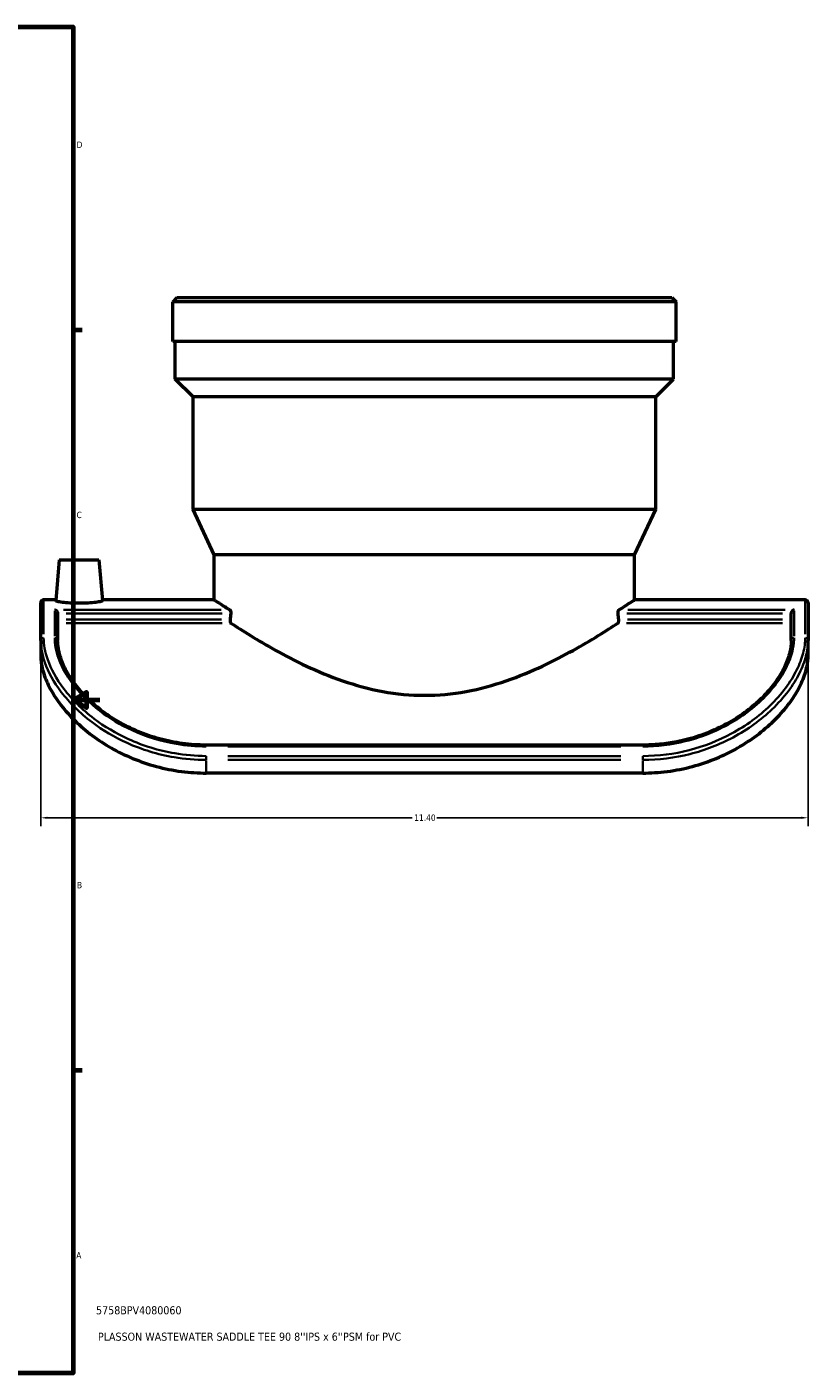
# Model space of a CAD drawing. Header units: inches. Extents: x -6.9 to 51.4, y -5.9 to 37.9.
# Tile 9 of 10: x 32.8 to 44.4, y 1 to 21. Entities that reach past the tile are written whole.
import ezdxf

# ---------------------------------------------------------------- set-up
doc = ezdxf.new("R2010")
doc.units = ezdxf.units.IN
doc.header["$MEASUREMENT"] = 0
for name, color, linetype, lineweight in [('Border (ANSI)', 7, 'Continuous', 70), ('Dimension (ANSI)', 7, 'Continuous', 25), ('Title (ANSI)', 7, 'Continuous', 50), ('Visible (ANSI)', 7, 'Continuous', 50), ('Visible Narrow (ANSI)', 7, 'Continuous', 35)]:
    doc.layers.add(name, color=color, linetype=linetype, lineweight=lineweight)
doc.styles.add('Note Text (ANSI)', font='tahoma.ttf')
doc.styles.add('Text Style29', font='tahoma.ttf')
doc.dimstyles.new('Default (ANSI)', dxfattribs={"dimtxt": 0.094488, "dimasz": 0.098425, "dimexe": 0.125, "dimexo": 0.0625, "dimgap": 0.031496, "dimtad": 0, "dimtih": 1, "dimtoh": 1, "dimrnd": 1e-08, "dimzin": 4, "dimdsep": 46, "dimtxsty": 'Note Text (ANSI)', "dimcen": 0.09, "dimdle": 0.393701, "dimclrd": 256, "dimclre": 256, "dimclrt": 5, "dimadec": 0, "dimazin": 1, "dimtfac": 1, "dimtofl": 0, "dimtmove": 0, "dimatfit": 3, "dimfxl": 1, "dimtolj": 1, "dimtzin": 4, "dimlwd": -1, "dimlwe": -1, "dimarcsym": 0})

# ---------------------------------------------------------------- blocks, each defined once
blk = doc.blocks.new('Borders Default Border')
at = {"layer": 'Border (ANSI)'}
for p, q in [((33.5, 16.5), (33.634, 16.5)), ((33.5, 5.5), (33.634, 5.5))]:
    blk.add_line(p, q, dxfattribs=at)
at = {"layer": 'Border (ANSI)', "flags": 128}
for points in [[(0.5, 1), (0.5, 21), (33.5, 21), (33.5, 1), (0.5, 1)], [(33.9, 11), (33.5, 11), (33.7, 11.115), (33.7, 10.885), (33.5, 11)]]:
    blk.add_lwpolyline(points, dxfattribs=at)
at = {"layer": 'Border (ANSI)', "color": 5, "true_color": 0x0000ff, "char_height": 0.0945, "attachment_point": 7, "style": 'Note Text (ANSI)'}
for s, insert in [('D', (33.553, 19.203)), ('C', (33.552, 13.701)), ('B', (33.558, 8.203)), ('A', (33.547, 2.703))]:
    blk.add_mtext(s, dxfattribs=dict(at, insert=insert))
blk = doc.blocks.new('Title Blocks ANSI - Large')
at = {"layer": 'Title (ANSI)', "color": 5, "true_color": 0x0000ff, "style": 'Text Style29'}
for tag, p in [('PART_NUMBER_001', (0.341, 0.873)), ('DESCRIPTION_001', (0.369, 0.481))]:
    blk.add_attdef(tag, p, '', height=0.12, dxfattribs=at)
blk = doc.blocks.new('*D11')
at = {"layer": 'Defpoints', "color": 0, "transparency": 16777216}
for p in [(33.02, 11.885), (44.42, 11.885), (44.42, 9.25)]:
    blk.add_point(p, dxfattribs=at)
at = {"layer": 'Dimension (ANSI)', "transparency": 16777216}
for p, q in [((33.02, 11.823), (33.02, 9.125)), ((44.42, 11.823), (44.42, 9.125)), ((33.118, 9.25), (38.537, 9.25)), ((44.322, 9.25), (38.903, 9.25))]:
    blk.add_line(p, q, dxfattribs=at)
for points in [[(33.118, 9.266), (33.118, 9.234), (33.02, 9.25)], [(44.322, 9.266), (44.322, 9.234), (44.42, 9.25)]]:
    blk.add_solid(points, dxfattribs=at)
at = {"layer": 'Dimension (ANSI)', "color": 5, "transparency": 16777216, "insert": (38.568, 9.299), "char_height": 0.0945, "attachment_point": 1, "style": 'Note Text (ANSI)'}
blk.add_mtext('\\A1;11.40', dxfattribs=at)

msp = doc.modelspace()

# ---------------------------------------------------------------- linework, layer by layer
at = {"layer": 'Visible (ANSI)'}
for p, q in [((35.043, 16.978), (34.98, 16.915)), ((34.98, 16.328), (34.98, 16.915)), ((42.46, 16.915), (34.98, 16.915)), ((35.043, 16.978), (42.397, 16.978)), ((42.397, 16.978), (42.46, 16.915)), ((42.46, 16.328), (42.46, 16.915)), ((42.46, 16.328), (34.98, 16.328)), ((35.017, 15.768), (35.017, 16.328)), ((42.423, 15.768), (42.423, 16.328)), ((42.423, 15.768), (35.017, 15.768)), ((35.284, 15.502), (35.017, 15.768)), ((42.156, 15.502), (42.423, 15.768)), ((42.156, 15.502), (35.284, 15.502)), ((35.284, 13.828), (35.284, 15.502)), ((42.156, 13.828), (42.156, 15.502)), ((42.156, 13.828), (35.284, 13.828)), ((35.597, 13.156), (35.284, 13.828)), ((41.843, 13.156), (42.156, 13.828)), ((33.295, 13.081), (33.242, 12.476)), ((33.295, 13.081), (33.885, 13.081)), ((33.885, 13.081), (33.938, 12.476)), ((41.843, 13.156), (35.597, 13.156)), ((35.597, 12.488), (35.597, 13.156)), ((41.843, 12.488), (41.843, 13.156)), ((33.02, 11.885), (33.02, 12.445)), ((33.243, 12.488), (33.063, 12.488)), ((35.597, 12.488), (33.937, 12.488)), ((44.377, 12.488), (41.843, 12.488)), ((44.42, 12.445), (44.42, 11.885)), ((33.271, 12.285), (33.271, 11.885)), ((44.169, 11.885), (44.169, 12.285)), ((33.02, 11.885), (33.02, 11.653)), ((44.42, 11.653), (44.42, 11.885)), ((41.963, 10.33), (35.477, 10.33)), ((41.963, 9.915), (35.477, 9.915))]:
    msp.add_line(p, q, dxfattribs=at)
for centre, start, end in [((33.063, 12.445), 90, 180), ((44.377, 12.445), 0, 90)]:
    msp.add_arc(centre, 0.0431, start, end, dxfattribs=at)
for start_param, end_param in [(1.171346, 1.179775), (5.10341, 5.111839)]:
    msp.add_ellipse((38.72, 7.753), major_axis=(0, 11.654), ratio=0.267949, start_param=start_param, end_param=end_param, dxfattribs=at)
for points, knots in [([(33.938, 12.476), (33.939, 12.472), (33.93, 12.468), (33.895, 12.46), (33.868, 12.455), (33.806, 12.447), (33.767, 12.443), (33.681, 12.438), (33.634, 12.437), (33.59, 12.437), (33.546, 12.437), (33.499, 12.438), (33.412, 12.443), (33.373, 12.447), (33.311, 12.455), (33.285, 12.46), (33.25, 12.468), (33.241, 12.472), (33.242, 12.476)], [4.004936, 4.004936, 4.004936, 4.004936, 4.341206, 4.341206, 4.677476, 4.677476, 5.013567, 5.013567, 5.349658, 5.349658, 5.349658, 5.686515, 5.686515, 6.023372, 6.023372, 6.358877, 6.358877, 6.694381, 6.694381, 6.694381, 6.694381]), ([(35.597, 12.488), (35.597, 12.488), (35.617, 12.475), (35.697, 12.423), (35.755, 12.385), (35.83, 12.338)], [12.433997, 12.433997, 12.433997, 12.433997, 13.980129, 13.980129, 15.446464, 15.446464, 15.446464, 15.446464]), ([(41.61, 12.338), (41.685, 12.385), (41.742, 12.423), (41.823, 12.475), (41.843, 12.488), (41.843, 12.488)], [34.289524, 34.289524, 34.289524, 34.289524, 35.755859, 35.755859, 37.301991, 37.301991, 37.301991, 37.301991]), ([(33.227, 12.338), (33.228, 12.338), (33.228, 12.338), (33.232, 12.337), (33.237, 12.335), (33.245, 12.33), (33.249, 12.327), (33.257, 12.319), (33.261, 12.315), (33.266, 12.306), (33.268, 12.302), (33.27, 12.293), (33.271, 12.289), (33.271, 12.285), (33.271, 12.285), (33.271, 12.285)], [-0.0006626, -0.0006626, -0.0006626, -0.0006626, 0, 0, 0.0487223, 0.0487223, 0.0951494, 0.0951494, 0.1426007, 0.1426007, 0.1781474, 0.1781474, 0.2091548, 0.2091548, 0.2095041, 0.2095041, 0.2095041, 0.2095041]), ([(35.83, 12.338), (35.831, 12.337), (35.832, 12.337), (35.835, 12.334), (35.837, 12.33), (35.84, 12.322), (35.841, 12.318), (35.843, 12.307), (35.844, 12.302), (35.844, 12.296), (35.844, 12.293), (35.843, 12.289), (35.843, 12.285)], [-0.1427933, -0.1427933, -0.1427933, -0.1427933, -0.1268382, -0.1268382, -0.0820999, -0.0820999, -0.0410499, -0.0410499, 0, 0, 0, 0.0278081, 0.0278081, 0.0278081, 0.0278081]), ([(41.597, 12.285), (41.596, 12.289), (41.596, 12.293), (41.596, 12.296), (41.596, 12.302), (41.597, 12.307), (41.599, 12.318), (41.6, 12.322), (41.603, 12.33), (41.605, 12.334), (41.608, 12.337), (41.609, 12.337), (41.61, 12.338)], [-0.0278081, -0.0278081, -0.0278081, -0.0278081, 0, 0, 0, 0.0410499, 0.0410499, 0.0820999, 0.0820999, 0.1268382, 0.1268382, 0.1427933, 0.1427933, 0.1427933, 0.1427933]), ([(44.212, 12.338), (44.212, 12.338), (44.212, 12.338), (44.208, 12.337), (44.203, 12.335), (44.195, 12.33), (44.191, 12.327), (44.183, 12.319), (44.179, 12.315), (44.174, 12.306), (44.172, 12.302), (44.17, 12.293), (44.169, 12.289), (44.169, 12.285), (44.169, 12.285), (44.169, 12.285)], [-0.4927487, -0.4927487, -0.4927487, -0.4927487, -0.4919379, -0.4919379, -0.4323257, -0.4323257, -0.3755218, -0.3755218, -0.3174647, -0.3174647, -0.273973, -0.273973, -0.2360351, -0.2360351, -0.2356078, -0.2356078, -0.2356078, -0.2356078]), ([(35.833, 12.194), (35.833, 12.191), (35.832, 12.187), (35.832, 12.178), (35.833, 12.172), (35.835, 12.161), (35.836, 12.157), (35.839, 12.149), (35.841, 12.146), (35.844, 12.143), (35.845, 12.142), (35.845, 12.142)], [0.3164351, 0.3164351, 0.3164351, 0.3164351, 0.3442359, 0.3442359, 0.386159, 0.386159, 0.428082, 0.428082, 0.4720934, 0.4720934, 0.4850978, 0.4850978, 0.4850978, 0.4850978]), ([(35.845, 12.142), (35.926, 12.089), (36.025, 12.026), (36.251, 11.887), (36.378, 11.812), (36.648, 11.662), (36.8, 11.582), (37.134, 11.426), (37.315, 11.35), (37.695, 11.22), (37.896, 11.164), (38.305, 11.089), (38.514, 11.07), (38.926, 11.07), (39.135, 11.089), (39.544, 11.164), (39.745, 11.22), (40.125, 11.35), (40.306, 11.426), (40.639, 11.582), (40.792, 11.662), (41.062, 11.812), (41.189, 11.887), (41.415, 12.026), (41.514, 12.089), (41.594, 12.142)], [15.603309, 15.603309, 15.603309, 15.603309, 17.14051, 17.14051, 18.691457, 18.691457, 20.262427, 20.262427, 21.833397, 21.833397, 23.404367, 23.404367, 24.975337, 24.975337, 26.546307, 26.546307, 28.117276, 28.117276, 29.688246, 29.688246, 31.259216, 31.259216, 32.810163, 32.810163, 34.347364, 34.347364, 34.347364, 34.347364]), ([(41.594, 12.142), (41.595, 12.142), (41.596, 12.143), (41.599, 12.146), (41.601, 12.149), (41.604, 12.157), (41.605, 12.162), (41.607, 12.172), (41.608, 12.178), (41.608, 12.187), (41.607, 12.191), (41.607, 12.194)], [0.2034137, 0.2034137, 0.2034137, 0.2034137, 0.217296, 0.217296, 0.2622194, 0.2622194, 0.3032277, 0.3032277, 0.3442359, 0.3442359, 0.3720367, 0.3720367, 0.3720367, 0.3720367]), ([(35.477, 10.33), (35.418, 10.33), (35.36, 10.332), (35.243, 10.339), (35.184, 10.345), (35.069, 10.361), (35.011, 10.371), (34.897, 10.394), (34.841, 10.407), (34.73, 10.437), (34.675, 10.454), (34.568, 10.491), (34.515, 10.512), (34.412, 10.555), (34.362, 10.578), (34.264, 10.627), (34.217, 10.652), (34.125, 10.706), (34.08, 10.733), (33.995, 10.791), (33.954, 10.82), (33.876, 10.881), (33.838, 10.911), (33.767, 10.974), (33.733, 11.006), (33.669, 11.07), (33.638, 11.102), (33.581, 11.168), (33.555, 11.2), (33.505, 11.266), (33.482, 11.299), (33.439, 11.365), (33.419, 11.397), (33.384, 11.463), (33.368, 11.496), (33.339, 11.56), (33.327, 11.593), (33.301, 11.672), (33.289, 11.717), (33.274, 11.804), (33.271, 11.846), (33.271, 11.885)], [0, 0, 0, 0, 0.454467, 0.454467, 0.908837, 0.908837, 1.362864, 1.362864, 1.816221, 1.816221, 2.268426, 2.268426, 2.718801, 2.718801, 3.166526, 3.166526, 3.610839, 3.610839, 4.051169, 4.051169, 4.48724, 4.48724, 4.919164, 4.919164, 5.347524, 5.347524, 5.773458, 5.773458, 6.198607, 6.198607, 6.625052, 6.625052, 7.055278, 7.055278, 7.492225, 7.492225, 7.939373, 7.939373, 8.610945, 8.610945, 9.282517, 9.282517, 9.282517, 9.282517]), ([(44.169, 11.885), (44.169, 11.858), (44.168, 11.83), (44.161, 11.771), (44.155, 11.741), (44.141, 11.679), (44.131, 11.647), (44.109, 11.581), (44.095, 11.548), (44.065, 11.481), (44.048, 11.448), (44.011, 11.381), (43.99, 11.348), (43.946, 11.281), (43.922, 11.248), (43.871, 11.182), (43.843, 11.149), (43.785, 11.084), (43.754, 11.052), (43.689, 10.988), (43.654, 10.957), (43.582, 10.895), (43.545, 10.865), (43.466, 10.806), (43.424, 10.777), (43.339, 10.72), (43.294, 10.693), (43.203, 10.641), (43.155, 10.616), (43.057, 10.568), (43.007, 10.546), (42.904, 10.504), (42.851, 10.484), (42.744, 10.448), (42.689, 10.431), (42.58, 10.402), (42.525, 10.39), (42.387, 10.363), (42.303, 10.35), (42.133, 10.334), (42.048, 10.33), (41.963, 10.33)], [0, 0, 0, 0, 0.464122, 0.464122, 0.928244, 0.928244, 1.392366, 1.392366, 1.851901, 1.851901, 2.297315, 2.297315, 2.732966, 2.732966, 3.162314, 3.162314, 3.588296, 3.588296, 4.013409, 4.013409, 4.439687, 4.439687, 4.868639, 4.868639, 5.30123, 5.30123, 5.737966, 5.737966, 6.178921, 6.178921, 6.623785, 6.623785, 7.07193, 7.07193, 7.522578, 7.522578, 7.962544, 7.962544, 8.622493, 8.622493, 9.282442, 9.282442, 9.282442, 9.282442]), ([(33.02, 11.653), (33.02, 11.629), (33.021, 11.604), (33.031, 11.513), (33.047, 11.442), (33.098, 11.293), (33.134, 11.215), (33.217, 11.068), (33.266, 10.994), (33.383, 10.842), (33.452, 10.765), (33.606, 10.615), (33.692, 10.542), (33.874, 10.406), (33.97, 10.343), (34.166, 10.232), (34.272, 10.179), (34.497, 10.086), (34.616, 10.045), (34.86, 9.98), (34.985, 9.955), (35.234, 9.922), (35.358, 9.915), (35.477, 9.915)], [17.262041, 17.262041, 17.262041, 17.262041, 17.658414, 17.658414, 18.667381, 18.667381, 19.676349, 19.676349, 20.588715, 20.588715, 21.501081, 21.501081, 22.413447, 22.413447, 23.325813, 23.325813, 24.231681, 24.231681, 25.137549, 25.137549, 26.043417, 26.043417, 26.949285, 26.949285, 26.949285, 26.949285]), ([(41.963, 9.915), (42.082, 9.915), (42.206, 9.922), (42.454, 9.955), (42.58, 9.98), (42.824, 10.045), (42.943, 10.086), (43.168, 10.179), (43.274, 10.232), (43.469, 10.343), (43.566, 10.406), (43.748, 10.542), (43.834, 10.615), (43.988, 10.765), (44.057, 10.842), (44.174, 10.994), (44.223, 11.068), (44.306, 11.215), (44.342, 11.293), (44.393, 11.442), (44.409, 11.513), (44.419, 11.604), (44.42, 11.629), (44.42, 11.653)], [26.949285, 26.949285, 26.949285, 26.949285, 27.855154, 27.855154, 28.761022, 28.761022, 29.66689, 29.66689, 30.572758, 30.572758, 31.485124, 31.485124, 32.39749, 32.39749, 33.309856, 33.309856, 34.222222, 34.222222, 35.231189, 35.231189, 36.240157, 36.240157, 36.63653, 36.63653, 36.63653, 36.63653])]:
    msp.add_open_spline(points, degree=3, knots=knots, dxfattribs=at)
at = {"layer": 'Visible Narrow (ANSI)'}
for p, q in [((33.063, 12.487), (33.063, 11.977)), ((44.377, 11.977), (44.377, 12.487)), ((33.227, 11.95), (33.227, 12.323)), ((35.7, 12.338), (33.358, 12.338)), ((33.399, 12.285), (35.714, 12.285)), ((41.726, 12.285), (44.041, 12.285)), ((44.082, 12.338), (41.74, 12.338)), ((44.212, 12.323), (44.212, 11.95)), ((35.705, 12.194), (33.399, 12.194)), ((33.399, 12.142), (35.717, 12.142)), ((41.723, 12.142), (44.041, 12.142)), ((44.041, 12.194), (41.735, 12.194)), ((35.477, 10.312), (35.477, 10.33)), ((35.801, 10.31), (41.639, 10.31)), ((41.963, 10.312), (41.963, 10.33)), ((35.477, 10.111), (35.477, 10.165)), ((35.477, 9.925), (35.477, 10.1)), ((41.639, 10.168), (35.801, 10.168)), ((35.801, 10.109), (41.639, 10.109)), ((41.963, 10.111), (41.963, 10.165)), ((41.963, 10.1), (41.963, 9.925))]:
    msp.add_line(p, q, dxfattribs=at)
for centre, major_axis, start_param, end_param in [((33.063, 11.885), (-0.0431, 0), 4.790929, 6.204645), ((33.227, 11.885), (0.0431, 0), 0.07854, 1.492257), ((44.212, 11.885), (-0.0431, 0), 4.790929, 6.204645), ((44.377, 11.885), (0.0431, 0), 0.07854, 1.492257)]:
    msp.add_ellipse(centre, major_axis=major_axis, ratio=0.880665, start_param=start_param, end_param=end_param, dxfattribs=at)
for points, knots in [([(33.02, 11.885), (33.02, 11.786), (33.039, 11.675), (33.131, 11.417), (33.212, 11.267), (33.444, 10.961), (33.599, 10.807), (33.937, 10.552), (34.113, 10.448), (34.521, 10.263), (34.758, 10.19), (35.158, 10.123), (35.318, 10.109), (35.477, 10.109)], [-9.941642, -9.941642, -9.941642, -9.941642, -8.390693, -8.390693, -6.576732, -6.576732, -4.672081, -4.672081, -3.057742, -3.057742, -1.192212, -1.192212, 0, 0, 0, 0]), ([(35.477, 10.168), (35.321, 10.168), (35.164, 10.182), (34.77, 10.249), (34.537, 10.321), (34.137, 10.504), (33.964, 10.607), (33.632, 10.859), (33.48, 11.012), (33.251, 11.314), (33.172, 11.462), (33.082, 11.716), (33.063, 11.826), (33.063, 11.923)], [0, 0, 0, 0, 1.192212, 1.192212, 3.057742, 3.057742, 4.672081, 4.672081, 6.576732, 6.576732, 8.390693, 8.390693, 9.941642, 9.941642, 9.941642, 9.941642]), ([(33.227, 11.923), (33.227, 11.832), (33.245, 11.73), (33.321, 11.516), (33.379, 11.405), (33.565, 11.136), (33.715, 10.978), (34.04, 10.728), (34.202, 10.63), (34.582, 10.455), (34.806, 10.386), (35.182, 10.322), (35.329, 10.31), (35.477, 10.31)], [-9.282517, -9.282517, -9.282517, -9.282517, -7.828841, -7.828841, -6.425203, -6.425203, -4.453001, -4.453001, -2.921032, -2.921032, -1.12407, -1.12407, 0, 0, 0, 0]), ([(44.377, 11.923), (44.377, 11.853), (44.367, 11.778), (44.326, 11.617), (44.294, 11.532), (44.207, 11.357), (44.152, 11.267), (44.019, 11.088), (43.941, 10.999), (43.693, 10.76), (43.499, 10.618), (43.088, 10.396), (42.876, 10.312), (42.43, 10.198), (42.196, 10.168), (41.963, 10.168)], [0, 0, 0, 0, 1.109209, 1.109209, 2.218418, 2.218418, 3.319055, 3.319055, 4.419692, 4.419692, 6.394502, 6.394502, 8.163731, 8.163731, 9.941599, 9.941599, 9.941599, 9.941599]), ([(41.963, 10.31), (42.176, 10.31), (42.39, 10.336), (42.876, 10.455), (43.142, 10.571), (43.474, 10.783), (43.571, 10.856), (43.84, 11.092), (43.979, 11.267), (44.12, 11.523), (44.156, 11.61), (44.202, 11.775), (44.212, 11.852), (44.212, 11.923)], [-9.282442, -9.282442, -9.282442, -9.282442, -7.657136, -7.657136, -5.418997, -5.418997, -4.393643, -4.393643, -2.264015, -2.264015, -1.132008, -1.132008, 0, 0, 0, 0]), ([(41.963, 10.109), (42.2, 10.109), (42.438, 10.139), (42.892, 10.254), (43.109, 10.339), (43.527, 10.563), (43.724, 10.707), (43.976, 10.949), (44.056, 11.038), (44.191, 11.219), (44.247, 11.31), (44.336, 11.487), (44.368, 11.574), (44.41, 11.737), (44.42, 11.814), (44.42, 11.885)], [-9.941599, -9.941599, -9.941599, -9.941599, -8.163731, -8.163731, -6.394502, -6.394502, -4.419692, -4.419692, -3.319055, -3.319055, -2.218418, -2.218418, -1.109209, -1.109209, 0, 0, 0, 0])]:
    msp.add_open_spline(points, degree=3, knots=knots, dxfattribs=at)

# ---------------------------------------------------------------- block references
msp.add_blockref('Borders Default Border', (0, 0))
msp.add_blockref('Title Blocks ANSI - Large', (33.5, 1)).add_auto_attribs({'PART_NUMBER_001': '5758BPV4080060', 'DESCRIPTION_001': "PLASSON WASTEWATER SADDLE TEE 90 8''IPS x 6''PSM for PVC"})

# ---------------------------------------------------------------- dimensions: what is measured, and where the dimension line sits
at = {"layer": 'Dimension (ANSI)'}
dim = msp.add_linear_dim(base=(44.42, 9.25), p1=(33.02, 11.885), p2=(44.42, 11.885), angle=180, dimstyle='Default (ANSI)', override={"dimgap": 0.031496, "dimtih": 0, "dimtoh": 0, "dimdec": 2, "dimtol": 0, "dimlim": 0, "dimtp": 0, "dimtm": 0, "dimtdec": 2, "dimatfit": 1}, dxfattribs=at)
dim.commit()
dim.dimension.update_dxf_attribs({"geometry": '*D11', "text_midpoint": (38.72, 9.25), "dimtype": 160})

doc.saveas('drawing.dxf')
